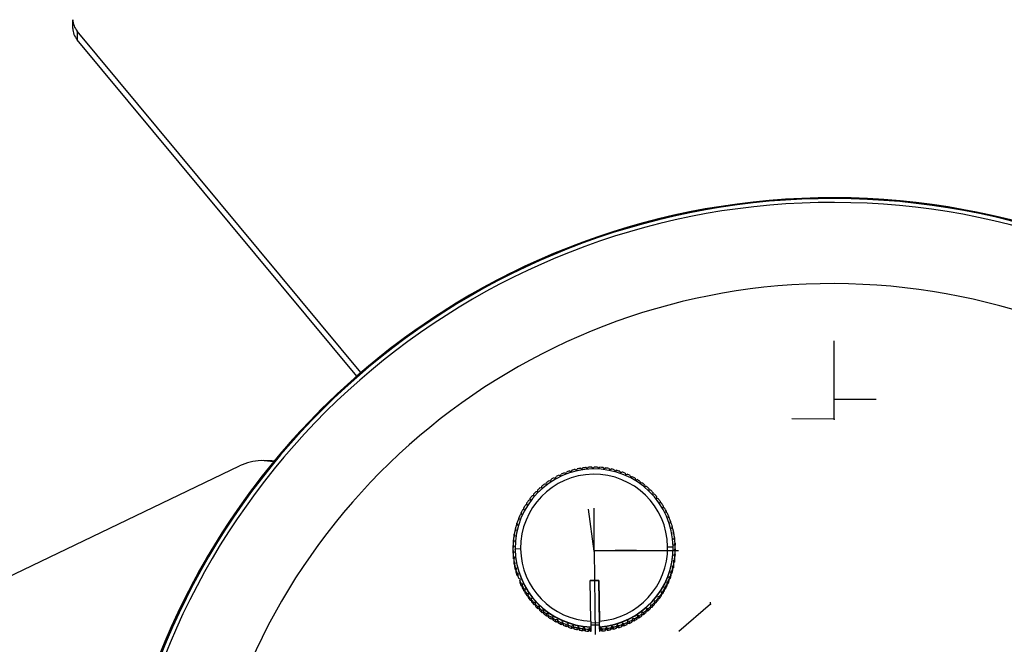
# Model space of a CAD drawing. Header units: millimetres. Extents: x -211 to 83, y -332 to 37.
# Tile 6 of 8: x -108 to -18, y -187 to -130. Entities that reach past the tile are written whole.
import ezdxf

# ---------------------------------------------------------------- set-up
doc = ezdxf.new("R2010")
doc.units = ezdxf.units.MM
doc.header["$PDSIZE"] = -1

msp = doc.modelspace()

# ---------------------------------------------------------------- linework, layer by layer
at = {"color": 7, "linetype": 'Continuous', "lineweight": 25}
for p, q in [((-103.075, -130.707), (-103.073, -129.911)), ((-102.674, -130.948), (-102.676, -131.744)), ((-76.612, -162.288), (-102.674, -130.948)), ((-76.998, -162.622), (-102.676, -131.744)), ((-132.468, -192.285), (-87.758, -170.854)), ((-84.652, -170.495), (-85.79, -170.373)), ((-84.802, -170.394), (-85.58, -170.374)), ((-84.802, -170.394), (-84.578, -170.405)), ((-58.423, -171.7), (-58.284, -171.751)), ((-58.284, -171.751), (-58.233, -171.613)), ((-57.947, -171.492), (-57.812, -171.553)), ((-57.812, -171.553), (-57.751, -171.418)), ((-57.457, -171.318), (-57.326, -171.388)), ((-57.326, -171.388), (-57.257, -171.258)), ((-56.956, -171.178), (-56.831, -171.257)), ((-56.831, -171.257), (-56.752, -171.132)), ((-56.446, -171.074), (-56.327, -171.161)), ((-56.327, -171.161), (-56.24, -171.042)), ((-55.931, -171.005), (-55.818, -171.101)), ((-55.818, -171.101), (-55.723, -170.988)), ((-55.412, -170.973), (-55.306, -171.076)), ((-55.306, -171.076), (-55.203, -170.97)), ((-54.892, -170.977), (-54.793, -171.087)), ((-54.793, -171.087), (-54.683, -170.988)), ((-54.373, -171.017), (-54.283, -171.134)), ((-54.283, -171.134), (-54.166, -171.043)), ((-53.859, -171.093), (-53.777, -171.216)), ((-53.777, -171.216), (-53.654, -171.134)), ((-53.351, -171.205), (-53.278, -171.333)), ((-53.278, -171.333), (-53.15, -171.26)), ((-52.852, -171.352), (-52.788, -171.485)), ((-52.788, -171.485), (-52.655, -171.42)), ((-52.365, -171.533), (-52.31, -171.67)), ((-52.31, -171.67), (-52.173, -171.615)), ((-51.892, -171.748), (-51.846, -171.889)), ((-59.75, -172.516), (-59.604, -172.537)), ((-59.604, -172.537), (-59.583, -172.391)), ((-59.327, -172.213), (-59.183, -172.245)), ((-59.183, -172.245), (-59.151, -172.1)), ((-58.884, -171.941), (-58.742, -171.982)), ((-58.742, -171.982), (-58.701, -171.84)), ((-51.846, -171.889), (-51.706, -171.843)), ((-51.434, -171.995), (-51.399, -172.139)), ((-51.399, -172.139), (-51.256, -172.104)), ((-50.995, -172.274), (-50.97, -172.42)), ((-50.97, -172.42), (-50.825, -172.394)), ((-50.577, -172.583), (-50.562, -172.73)), ((-60.878, -173.589), (-60.731, -173.579)), ((-60.741, -173.58), (-60.74, -173.432)), ((-60.731, -173.579), (-60.74, -173.432)), ((-60.527, -173.205), (-60.38, -173.206)), ((-60.38, -173.206), (-60.379, -173.058)), ((-60.151, -172.847), (-60.003, -172.858)), ((-60.003, -172.858), (-59.992, -172.711)), ((-50.562, -172.73), (-50.415, -172.715)), ((-50.181, -172.92), (-50.176, -173.067)), ((-50.176, -173.067), (-50.029, -173.063)), ((-49.809, -173.283), (-49.815, -173.431)), ((-49.815, -173.431), (-49.668, -173.437)), ((-49.809, -173.283), (-49.81, -173.431)), ((-61.495, -174.425), (-61.35, -174.395)), ((-61.35, -174.395), (-61.381, -174.251)), ((-61.381, -174.402), (-61.381, -174.251)), ((-61.201, -173.996), (-61.055, -173.977)), ((-61.055, -173.977), (-61.075, -173.83)), ((-61.075, -173.979), (-61.075, -173.83)), ((-49.464, -173.672), (-49.48, -173.819)), ((-49.48, -173.819), (-49.333, -173.835)), ((-49.464, -173.672), (-49.465, -173.821)), ((-49.147, -174.084), (-49.173, -174.23)), ((-49.173, -174.23), (-49.028, -174.256)), ((-49.147, -174.084), (-49.148, -174.234)), ((-61.99, -175.339), (-61.851, -175.289)), ((-61.851, -175.289), (-61.901, -175.15)), ((-61.901, -175.307), (-61.901, -175.15)), ((-61.758, -174.874), (-61.616, -174.833)), ((-61.657, -174.845), (-61.656, -174.691)), ((-61.616, -174.833), (-61.656, -174.691)), ((-48.86, -174.517), (-48.896, -174.661)), ((-48.896, -174.661), (-48.753, -174.697)), ((-48.86, -174.517), (-48.86, -174.67)), ((-48.603, -174.97), (-48.649, -175.11)), ((-48.649, -175.11), (-48.509, -175.156)), ((-48.603, -174.97), (-48.603, -175.125)), ((-62.352, -176.313), (-62.222, -176.244)), ((-62.291, -176.281), (-62.29, -176.114)), ((-62.222, -176.244), (-62.29, -176.114)), ((-62.188, -175.82), (-62.053, -175.76)), ((-62.113, -175.787), (-62.112, -175.625)), ((-62.053, -175.76), (-62.112, -175.625)), ((-48.378, -175.438), (-48.434, -175.575)), ((-48.434, -175.575), (-48.297, -175.631)), ((-48.378, -175.438), (-48.379, -175.598)), ((-48.187, -175.922), (-48.252, -176.054)), ((-48.252, -176.054), (-48.12, -176.12)), ((-48.187, -175.922), (-48.187, -176.086)), ((-62.543, -177.301), (-62.542, -177.122)), ((-62.456, -177.241), (-62.542, -177.122)), ((-62.482, -176.817), (-62.356, -176.739)), ((-62.356, -176.739), (-62.434, -176.613)), ((-62.434, -176.787), (-62.434, -176.613)), ((-48.03, -176.417), (-48.104, -176.545)), ((-48.104, -176.545), (-47.977, -176.619)), ((-48.03, -176.417), (-48.03, -176.588)), ((-47.908, -176.923), (-47.991, -177.045)), ((-47.991, -177.045), (-47.869, -177.128)), ((-47.908, -176.923), (-47.908, -177.101)), ((-62.634, -177.844), (-62.52, -177.75)), ((-62.52, -177.75), (-62.615, -177.636)), ((-62.615, -177.816), (-62.615, -177.636)), ((-62.615, -177.816), (-62.609, -177.824)), ((-62.576, -177.328), (-62.456, -177.241)), ((-47.821, -177.435), (-47.913, -177.551)), ((-47.913, -177.551), (-47.797, -177.643)), ((-47.771, -177.953), (-47.87, -178.062)), ((-47.87, -178.062), (-47.761, -178.161)), ((-47.826, -177.62), (-47.822, -177.615)), ((-47.821, -177.435), (-47.822, -177.615)), ((-47.771, -177.953), (-47.771, -178.132)), ((-62.656, -178.364), (-62.549, -178.262)), ((-62.656, -178.364), (-62.656, -178.543)), ((-62.652, -178.335), (-62.651, -178.155)), ((-62.652, -178.335), (-62.639, -178.348)), ((-62.542, -178.774), (-62.652, -178.675)), ((-62.652, -178.854), (-62.652, -178.675)), ((-62.652, -178.854), (-62.632, -178.873)), ((-62.549, -178.262), (-62.651, -178.155)), ((-62.642, -178.883), (-62.542, -178.774)), ((-62.642, -178.883), (-62.642, -179.063)), ((-62.456, -178.369), (-62.456, -178.399)), ((-61.955, -178.468), (-62.455, -178.486)), ((-62.455, -178.517), (-62.455, -178.486)), ((-48.457, -178.284), (-47.957, -178.289)), ((-47.956, -178.437), (-47.956, -178.407)), ((-47.778, -178.992), (-47.892, -179.086)), ((-47.756, -178.472), (-47.863, -178.575)), ((-47.863, -178.575), (-47.761, -178.681)), ((-47.781, -178.143), (-47.771, -178.132)), ((-47.778, -178.992), (-47.779, -179.171)), ((-47.773, -178.668), (-47.757, -178.652)), ((-47.761, -178.861), (-47.761, -178.681)), ((-47.756, -178.472), (-47.757, -178.652)), ((-62.5, -179.285), (-62.616, -179.193)), ((-62.616, -179.373), (-62.616, -179.193)), ((-62.616, -179.373), (-62.587, -179.396)), ((-62.591, -179.401), (-62.5, -179.285)), ((-62.591, -179.401), (-62.591, -179.58)), ((-62.544, -179.888), (-62.543, -179.708)), ((-62.544, -179.888), (-62.506, -179.914)), ((-62.421, -179.791), (-62.543, -179.708)), ((-62.504, -179.913), (-62.505, -180.093)), ((-62.504, -179.913), (-62.421, -179.791)), ((-47.836, -179.508), (-47.956, -179.595)), ((-47.956, -179.595), (-47.87, -179.715)), ((-47.892, -179.086), (-47.797, -179.2)), ((-47.871, -179.713), (-47.837, -179.688)), ((-47.87, -179.894), (-47.87, -179.715)), ((-47.836, -179.508), (-47.837, -179.688)), ((-47.803, -179.192), (-47.779, -179.171)), ((-47.798, -179.379), (-47.797, -179.2)), ((-62.308, -180.291), (-62.436, -180.217)), ((-62.436, -180.396), (-62.436, -180.217)), ((-62.436, -180.396), (-62.382, -180.429)), ((-62.382, -180.419), (-62.383, -180.598)), ((-62.382, -180.419), (-62.308, -180.291)), ((-62.293, -180.896), (-62.292, -180.717)), ((-62.16, -180.782), (-62.292, -180.717)), ((-62.225, -180.914), (-62.16, -180.782)), ((-48.06, -180.523), (-48.191, -180.592)), ((-48.191, -180.592), (-48.122, -180.723)), ((-48.122, -180.902), (-48.122, -180.723)), ((-48.06, -180.523), (-48.06, -180.703)), ((-47.93, -180.02), (-48.056, -180.097)), ((-48.056, -180.097), (-47.978, -180.223)), ((-47.979, -180.403), (-47.978, -180.223)), ((-47.978, -180.23), (-47.931, -180.199)), ((-47.93, -180.02), (-47.931, -180.199)), ((-62.293, -180.896), (-62.225, -180.931)), ((-61.978, -181.261), (-62.115, -181.205)), ((-62.034, -181.398), (-61.978, -181.261)), ((-62.034, -181.398), (-62.034, -181.577)), ((-61.904, -181.86), (-61.903, -181.68)), ((-61.763, -181.726), (-61.903, -181.68)), ((-61.809, -181.867), (-61.763, -181.726)), ((-55.565, -181.38), (-54.765, -181.37)), ((-54.765, -181.373), (-55.565, -181.384)), ((-55.514, -185.117), (-55.565, -181.38)), ((-54.765, -181.37), (-54.714, -185.106)), ((-54.765, -181.373), (-54.765, -181.37)), ((-54.712, -185.26), (-54.765, -181.373)), ((-48.422, -181.497), (-48.561, -181.547)), ((-48.561, -181.547), (-48.511, -181.686)), ((-48.512, -181.866), (-48.511, -181.686)), ((-48.422, -181.497), (-48.423, -181.677)), ((-48.224, -181.016), (-48.359, -181.076)), ((-48.359, -181.076), (-48.3, -181.211)), ((-48.3, -181.391), (-48.3, -181.211)), ((-48.224, -181.016), (-48.225, -181.196)), ((-61.809, -181.867), (-61.81, -182.046)), ((-61.516, -182.176), (-61.66, -182.139)), ((-61.66, -182.319), (-61.66, -182.139)), ((-61.553, -182.319), (-61.516, -182.176)), ((-61.553, -182.319), (-61.553, -182.498)), ((-61.385, -182.76), (-61.384, -182.58)), ((-61.239, -182.607), (-61.384, -182.58)), ((-61.265, -182.752), (-61.239, -182.607)), ((-48.917, -182.411), (-49.062, -182.441)), ((-49.062, -182.441), (-49.032, -182.586)), ((-49.032, -182.765), (-49.032, -182.586)), ((-48.917, -182.411), (-48.918, -182.59)), ((-48.654, -181.963), (-48.796, -182.003)), ((-48.796, -182.003), (-48.756, -182.145)), ((-48.756, -182.324), (-48.756, -182.145)), ((-48.654, -181.963), (-48.654, -182.142)), ((-61.265, -182.752), (-61.265, -182.931)), ((-60.932, -183.017), (-61.079, -183.001)), ((-61.079, -183.181), (-61.079, -183.001)), ((-60.948, -183.164), (-60.932, -183.017)), ((-60.948, -183.164), (-60.948, -183.343)), ((-60.597, -183.405), (-60.745, -183.399)), ((-60.745, -183.579), (-60.745, -183.399)), ((-60.603, -183.553), (-60.597, -183.405)), ((-49.534, -183.247), (-49.682, -183.257)), ((-49.682, -183.257), (-49.672, -183.404)), ((-49.672, -183.584), (-49.672, -183.404)), ((-49.534, -183.247), (-49.535, -183.427)), ((-49.211, -182.84), (-49.357, -182.86)), ((-49.357, -182.86), (-49.337, -183.006)), ((-49.338, -183.186), (-49.337, -183.006)), ((-49.211, -182.84), (-49.211, -183.019)), ((-60.603, -183.553), (-60.603, -183.732)), ((-60.236, -183.769), (-60.384, -183.774)), ((-60.384, -183.953), (-60.384, -183.774)), ((-60.231, -183.917), (-60.236, -183.769)), ((-60.236, -183.769), (-60.236, -183.951)), ((-60.231, -183.917), (-60.232, -184.096)), ((-59.998, -184.301), (-59.997, -184.122)), ((-59.85, -184.107), (-59.997, -184.122)), ((-59.85, -184.107), (-59.851, -184.289)), ((-59.835, -184.254), (-59.85, -184.107)), ((-59.835, -184.254), (-59.836, -184.433)), ((-59.442, -184.417), (-59.588, -184.442)), ((-59.588, -184.621), (-59.588, -184.442)), ((-59.442, -184.417), (-59.443, -184.599)), ((-59.417, -184.562), (-59.442, -184.417)), ((-50.809, -184.299), (-50.83, -184.446)), ((-50.83, -184.625), (-50.83, -184.446)), ((-50.662, -184.32), (-50.809, -184.299)), ((-50.809, -184.299), (-50.809, -184.481)), ((-50.662, -184.32), (-50.663, -184.5)), ((-50.409, -183.978), (-50.42, -184.126)), ((-50.42, -184.305), (-50.42, -184.126)), ((-50.262, -183.989), (-50.409, -183.978)), ((-50.409, -183.978), (-50.409, -184.16)), ((-50.262, -183.989), (-50.262, -184.169)), ((-50.034, -183.958), (-50.033, -183.778)), ((-49.885, -183.631), (-50.033, -183.63)), ((-50.033, -183.63), (-50.033, -183.778)), ((-50.033, -183.63), (-50.033, -183.812)), ((-49.885, -183.631), (-49.885, -183.81)), ((-59.417, -184.562), (-59.417, -184.742)), ((-59.013, -184.697), (-59.157, -184.733)), ((-59.157, -184.912), (-59.157, -184.733)), ((-59.013, -184.697), (-59.014, -184.88)), ((-58.978, -184.841), (-59.013, -184.697)), ((-58.978, -184.841), (-58.978, -185.021)), ((-58.707, -185.172), (-58.706, -184.993)), ((-58.566, -184.948), (-58.706, -184.993)), ((-58.521, -185.088), (-58.566, -184.948)), ((-58.566, -184.948), (-58.566, -185.13)), ((-58.521, -185.088), (-58.521, -185.268)), ((-58.24, -185.4), (-58.239, -185.221)), ((-58.102, -185.166), (-58.239, -185.221)), ((-58.047, -185.303), (-58.102, -185.166)), ((-58.102, -185.166), (-58.102, -185.348)), ((-58.047, -185.303), (-58.048, -185.483)), ((-55.514, -185.117), (-55.513, -185.254)), ((-55.513, -185.255), (-54.713, -185.244)), ((-55.513, -185.254), (-55.508, -185.63)), ((-54.712, -185.26), (-54.714, -185.106)), ((-54.714, -185.474), (-54.713, -185.244)), ((-54.713, -185.244), (-54.713, -185.26)), ((-54.708, -185.619), (-54.713, -185.26)), ((-54.713, -185.26), (-54.712, -185.26)), ((-52.6, -185.283), (-52.661, -185.418)), ((-52.6, -185.283), (-52.601, -185.465)), ((-52.466, -185.344), (-52.6, -185.283)), ((-52.466, -185.344), (-52.466, -185.524)), ((-52.128, -185.085), (-52.179, -185.223)), ((-52.179, -185.403), (-52.179, -185.223)), ((-51.989, -185.136), (-52.128, -185.085)), ((-52.128, -185.085), (-52.128, -185.267)), ((-51.989, -185.136), (-51.99, -185.316)), ((-51.712, -185.175), (-51.711, -184.996)), ((-51.67, -184.854), (-51.711, -184.996)), ((-51.67, -184.854), (-51.671, -185.036)), ((-51.528, -184.895), (-51.67, -184.854)), ((-51.528, -184.895), (-51.529, -185.075)), ((-51.23, -184.592), (-51.261, -184.736)), ((-51.261, -184.916), (-51.261, -184.736)), ((-51.085, -184.623), (-51.23, -184.592)), ((-51.23, -184.592), (-51.23, -184.774)), ((-51.085, -184.623), (-51.086, -184.803)), ((-57.758, -185.595), (-57.757, -185.416)), ((-57.624, -185.352), (-57.757, -185.416)), ((-57.624, -185.352), (-57.625, -185.534)), ((-57.56, -185.485), (-57.624, -185.352)), ((-57.56, -185.485), (-57.56, -185.664)), ((-57.134, -185.503), (-57.263, -185.577)), ((-57.263, -185.756), (-57.263, -185.577)), ((-57.134, -185.503), (-57.135, -185.685)), ((-57.061, -185.632), (-57.134, -185.503)), ((-57.061, -185.632), (-57.062, -185.811)), ((-56.759, -185.882), (-56.758, -185.703)), ((-56.635, -185.621), (-56.758, -185.703)), ((-56.635, -185.621), (-56.636, -185.803)), ((-56.553, -185.743), (-56.635, -185.621)), ((-56.553, -185.743), (-56.554, -185.923)), ((-56.247, -185.973), (-56.246, -185.793)), ((-56.129, -185.703), (-56.246, -185.793)), ((-56.129, -185.703), (-56.13, -185.885)), ((-56.039, -185.819), (-56.129, -185.703)), ((-56.039, -185.819), (-56.039, -185.999)), ((-55.619, -185.749), (-55.729, -185.848)), ((-55.729, -186.027), (-55.729, -185.848)), ((-55.52, -185.859), (-55.619, -185.749)), ((-55.619, -185.749), (-55.619, -185.931)), ((-55.52, -185.859), (-55.521, -186.039)), ((-55.521, -186.039), (-55.506, -186.04)), ((-55.52, -185.859), (-55.505, -185.86)), ((-54.714, -185.474), (-55.514, -185.485)), ((-55.508, -185.63), (-55.508, -185.66)), ((-55.508, -185.66), (-55.505, -185.86)), ((-55.506, -186.04), (-55.505, -185.86)), ((-54.713, -185.54), (-54.714, -185.474)), ((-54.713, -185.54), (-54.706, -186.029)), ((-54.708, -185.649), (-54.708, -185.619)), ((-54.706, -185.849), (-54.708, -185.649)), ((-54.706, -185.849), (-54.69, -185.848)), ((-54.706, -185.849), (-54.706, -186.029)), ((-54.706, -186.029), (-54.69, -186.028)), ((-54.594, -185.735), (-54.69, -185.848)), ((-54.69, -186.028), (-54.69, -185.848)), ((-54.594, -185.735), (-54.595, -185.917)), ((-54.481, -185.831), (-54.594, -185.735)), ((-54.481, -185.831), (-54.482, -186.01)), ((-54.173, -185.974), (-54.172, -185.794)), ((-54.085, -185.675), (-54.172, -185.794)), ((-54.085, -185.675), (-54.086, -185.857)), ((-53.966, -185.762), (-54.085, -185.675)), ((-53.966, -185.762), (-53.966, -185.942)), ((-53.661, -185.884), (-53.66, -185.704)), ((-53.581, -185.579), (-53.66, -185.704)), ((-53.581, -185.579), (-53.582, -185.761)), ((-53.456, -185.658), (-53.581, -185.579)), ((-53.456, -185.658), (-53.457, -185.837)), ((-53.086, -185.448), (-53.156, -185.578)), ((-53.156, -185.758), (-53.156, -185.578)), ((-52.956, -185.518), (-53.086, -185.448)), ((-53.086, -185.448), (-53.086, -185.63)), ((-52.956, -185.518), (-52.956, -185.698)), ((-52.661, -185.598), (-52.661, -185.418))]:
    msp.add_line(p, q, dxfattribs=at)
at = {"color": 7, "linetype": 'Continuous'}
for p, q in [((-33.168, -164.726), (-33.153, -159.385)), ((-33.173, -166.56), (-33.159, -161.219)), ((-33.168, -164.726), (-29.3, -164.736)), ((-33.173, -166.56), (-37.041, -166.549)), ((-55.207, -178.668), (-55.719, -174.835)), ((-55.207, -178.609), (-55.196, -174.743)), ((-55.207, -178.668), (-55.206, -178.487)), ((-55.207, -178.609), (-51.339, -178.557)), ((-55.207, -178.609), (-55.101, -186.342)), ((-55.207, -178.609), (-47.471, -178.631)), ((-44.506, -183.537), (-47.44, -186.057)), ((-44.506, -183.537), (-44.506, -183.356))]:
    msp.add_line(p, q, dxfattribs=at)
at = {"color": 7, "linetype": 'Continuous', "lineweight": 25}
for centre, radius, start, end in [((-101.458, -129.885), 1.615, 180.93737, 221.17038), ((-101.46, -130.681), 1.615, 180.93737, 221.17038), ((-33.3, -212.753), 66.503, 9.67585, 170.0123), ((-33.3, -212.694), 66.37, 9.64655, 170.04158), ((-33.31, -212.746), 66.491, 98.48931, 170.01728), ((-33.3, -212.684), 66, 9.70038, 169.98768), ((-33.291, -212.747), 66.493, 9.67158, 82.19355), ((-33.3, -212.635), 58.503, 11.05497, 168.63215), ((-85.668, -175.141), 4.769, 91.46953, 115.99286), ((-55.206, -178.389), 7.25, 0.79045, 180.76711), ((-55.206, -178.377), 6.75, 0.79045, 180.76711), ((-55.206, -178.421), 7.451, 115.57637, 117.96911), ((-55.206, -178.421), 7.451, 111.5771, 113.96978), ((-55.206, -178.422), 7.451, 107.57794, 109.97055), ((-55.206, -178.422), 7.452, 103.57887, 105.97143), ((-55.206, -178.422), 7.452, 99.57987, 101.97239), ((-55.206, -178.422), 7.452, 95.58092, 97.97341), ((-55.206, -178.422), 7.452, 91.582, 93.97448), ((-55.206, -178.422), 7.452, 87.58309, 89.97556), ((-55.206, -178.422), 7.452, 83.58416, 85.97665), ((-55.206, -178.422), 7.452, 79.58521, 81.97771), ((-55.206, -178.422), 7.452, 75.5862, 77.97874), ((-55.206, -178.422), 7.452, 71.58712, 73.9797), ((-55.206, -178.421), 7.451, 67.58794, 69.98059), ((-55.206, -178.421), 7.451, 63.58866, 65.98137), ((-55.207, -178.42), 7.45, 127.57492, 129.96791), ((-55.207, -178.42), 7.45, 123.57526, 125.96816), ((-55.207, -178.421), 7.45, 119.57575, 121.96857), ((-55.206, -178.421), 7.451, 59.58926, 61.98205), ((-55.205, -178.42), 7.45, 55.58973, 57.98259), ((-55.205, -178.42), 7.45, 51.59006, 53.98301), ((-55.208, -178.419), 7.448, 139.57477, 141.96803), ((-55.208, -178.419), 7.449, 135.57467, 137.96784), ((-55.207, -178.42), 7.449, 131.57472, 133.9678), ((-55.205, -178.42), 7.449, 47.59024, 49.98327), ((-55.205, -178.42), 7.449, 43.59027, 45.98339), ((-55.204, -178.419), 7.449, 39.59014, 41.98336), ((-55.209, -178.419), 7.448, 147.57543, 149.96885), ((-55.208, -178.419), 7.448, 143.57503, 145.96837), ((-55.204, -178.419), 7.448, 35.58987, 37.98318), ((-55.204, -178.419), 7.448, 31.58945, 33.98284), ((-55.209, -178.418), 7.447, 155.57662, 157.9702), ((-55.209, -178.418), 7.447, 151.57596, 153.96947), ((-55.203, -178.419), 7.447, 27.5889, 29.98237), ((-55.203, -178.418), 7.447, 23.58822, 25.98177), ((-55.21, -178.418), 7.447, 159.5774, 161.97104), ((-55.203, -178.418), 7.447, 19.58743, 21.98104), ((-55.203, -178.418), 7.446, 15.58654, 17.98021), ((-55.21, -178.418), 7.446, 167.57923, 169.97296), ((-55.21, -178.418), 7.446, 163.57827, 165.97196), ((-55.202, -178.418), 7.446, 11.58558, 13.97929), ((-55.202, -178.418), 7.446, 7.58455, 9.9783), ((-55.21, -178.418), 7.446, 175.58131, 177.97509), ((-55.21, -178.418), 7.446, 171.58025, 173.97401), ((-55.202, -178.418), 7.446, 3.58349, 5.97725), ((-55.211, -178.598), 7.446, 179.5824, 180.77929), ((-55.21, -178.418), 7.446, 179.5824, 181.97617), ((-55.211, -178.598), 7.446, 180.77929, 181.97617), ((-55.21, -178.418), 7.446, 183.58349, 185.97725), ((-55.207, -178.387), 7.249, 180.7866, 267.62016), ((-55.207, -178.417), 7.249, 180.7866, 267.62016), ((-55.207, -178.375), 6.749, 180.78655, 267.3898), ((-55.205, -178.375), 6.749, 274.16763, 0.7722), ((-55.205, -178.387), 7.249, 273.92898, 0.77216), ((-55.205, -178.417), 7.249, 273.92898, 0.77216), ((-55.203, -178.598), 7.446, 355.58131, 357.97509), ((-55.202, -178.418), 7.446, 355.58131, 357.97509), ((-55.202, -178.418), 7.446, 0.77929, 1.97617), ((-55.202, -178.418), 7.446, 359.5824, 0.77929), ((-55.211, -178.598), 7.446, 183.58349, 185.97725), ((-55.21, -178.418), 7.446, 187.58455, 189.9783), ((-55.21, -178.598), 7.446, 187.58455, 189.9783), ((-55.21, -178.418), 7.446, 191.58558, 193.97929), ((-55.203, -178.598), 7.446, 347.57923, 349.97296), ((-55.202, -178.418), 7.446, 347.57923, 349.97296), ((-55.203, -178.598), 7.446, 351.58025, 353.97401), ((-55.202, -178.418), 7.446, 351.58025, 353.97401), ((-55.21, -178.598), 7.446, 191.58558, 193.97929), ((-55.21, -178.598), 7.446, 195.58654, 197.98021), ((-55.21, -178.418), 7.446, 195.58654, 197.98021), ((-55.203, -178.418), 7.447, 339.5774, 341.97104), ((-55.202, -178.418), 7.446, 343.57827, 345.97196), ((-55.203, -178.598), 7.446, 343.57827, 345.97196), ((-55.209, -178.418), 7.447, 199.58743, 201.98104), ((-55.209, -178.418), 7.447, 203.58822, 205.98177), ((-55.21, -178.597), 7.447, 203.58822, 205.98177), ((-55.203, -178.418), 7.447, 331.57596, 333.96947), ((-55.203, -178.597), 7.447, 335.57662, 337.9702), ((-55.203, -178.418), 7.447, 335.57662, 337.9702), ((-55.203, -178.598), 7.447, 339.5774, 341.97104), ((-55.209, -178.597), 7.447, 207.5889, 209.98237), ((-55.209, -178.418), 7.447, 207.5889, 209.98237), ((-55.208, -178.417), 7.448, 211.58945, 213.98284), ((-55.209, -178.597), 7.448, 211.58945, 213.98284), ((-55.204, -178.417), 7.448, 323.57503, 325.96837), ((-55.204, -178.597), 7.448, 327.57543, 329.96885), ((-55.204, -178.418), 7.448, 327.57543, 329.96885), ((-55.204, -178.597), 7.447, 331.57596, 333.96947), ((-55.208, -178.417), 7.448, 215.58987, 217.98318), ((-55.209, -178.597), 7.448, 215.58987, 217.98318), ((-55.208, -178.417), 7.449, 219.59014, 221.98336), ((-55.208, -178.597), 7.449, 219.59014, 221.98336), ((-55.205, -178.417), 7.449, 315.57467, 317.96784), ((-55.205, -178.597), 7.448, 319.57477, 321.96803), ((-55.204, -178.417), 7.448, 319.57477, 321.96803), ((-55.204, -178.597), 7.448, 323.57503, 325.96837), ((-55.208, -178.417), 7.449, 223.59027, 225.98339), ((-55.208, -178.596), 7.449, 223.59027, 225.98339), ((-55.208, -178.596), 7.449, 227.59024, 229.98327), ((-55.207, -178.416), 7.449, 227.59024, 229.98327), ((-55.207, -178.596), 7.45, 231.59006, 233.98301), ((-55.207, -178.416), 7.45, 231.59006, 233.98301), ((-55.205, -178.416), 7.45, 303.57526, 305.96816), ((-55.206, -178.596), 7.45, 307.57492, 309.96791), ((-55.205, -178.416), 7.45, 307.57492, 309.96791), ((-55.205, -178.417), 7.449, 311.57472, 313.9678), ((-55.205, -178.596), 7.449, 311.57472, 313.9678), ((-55.205, -178.596), 7.449, 315.57467, 317.96784), ((-55.207, -178.416), 7.45, 235.58973, 237.98259), ((-55.207, -178.595), 7.45, 235.58973, 237.98259), ((-55.207, -178.415), 7.451, 239.58926, 241.98205), ((-55.207, -178.595), 7.451, 239.58926, 241.98205), ((-55.206, -178.415), 7.451, 243.58866, 245.98137), ((-55.207, -178.595), 7.451, 243.58866, 245.98137), ((-55.206, -178.415), 7.451, 247.58794, 249.98059), ((-55.206, -178.415), 7.451, 291.5771, 293.96978), ((-55.206, -178.595), 7.451, 295.57637, 297.96911), ((-55.206, -178.415), 7.451, 295.57637, 297.96911), ((-55.206, -178.595), 7.45, 299.57575, 301.96857), ((-55.206, -178.416), 7.45, 299.57575, 301.96857), ((-55.206, -178.595), 7.45, 303.57526, 305.96816), ((-55.207, -178.594), 7.451, 247.58794, 249.98059), ((-55.206, -178.415), 7.452, 251.58712, 253.9797), ((-55.207, -178.594), 7.452, 251.58712, 253.9797), ((-55.207, -178.594), 7.452, 255.5862, 257.97874), ((-55.206, -178.414), 7.452, 255.5862, 257.97874), ((-55.207, -178.594), 7.452, 259.58521, 261.97771), ((-55.206, -178.414), 7.452, 259.58521, 261.97771), ((-55.206, -178.414), 7.452, 263.58416, 265.97665), ((-55.207, -178.594), 7.452, 263.58416, 265.97665), ((-55.207, -178.594), 7.452, 275.58092, 277.97341), ((-55.206, -178.414), 7.452, 275.58092, 277.97341), ((-55.206, -178.414), 7.452, 279.57987, 281.97239), ((-55.207, -178.594), 7.452, 279.57987, 281.97239), ((-55.206, -178.594), 7.452, 283.57887, 285.97143), ((-55.206, -178.414), 7.452, 283.57887, 285.97143), ((-55.206, -178.415), 7.451, 287.57794, 289.97055), ((-55.206, -178.594), 7.451, 287.57794, 289.97055), ((-55.206, -178.595), 7.451, 291.5771, 293.96978)]:
    msp.add_arc(centre, radius, start, end, dxfattribs=at)
for points, knots in [([(-48.122, -180.736), (-48.12, -180.736), (-48.1, -180.724), (-48.079, -180.713), (-48.06, -180.703)], [0, 0, 0, 0, 0.064701, 1, 1, 1, 1]), ([(-48.512, -181.71), (-48.502, -181.707), (-48.473, -181.695), (-48.443, -181.684), (-48.423, -181.677)], [0, 0, 0, 0, 0.310148, 1, 1, 1, 1]), ([(-48.3, -181.231), (-48.295, -181.228), (-48.269, -181.217), (-48.244, -181.205), (-48.225, -181.196)], [0, 0, 0, 0, 0.209663, 1, 1, 1, 1]), ([(-61.904, -181.86), (-61.878, -181.869), (-61.846, -181.88), (-61.815, -181.891), (-61.809, -181.893)], [0, 0, 0, 0, 0.830713, 1, 1, 1, 1]), ([(-61.66, -182.319), (-61.633, -182.326), (-61.598, -182.336), (-61.562, -182.346), (-61.553, -182.348)], [0, 0, 0, 0, 0.746998, 1, 1, 1, 1]), ([(-49.032, -182.616), (-49.015, -182.612), (-48.977, -182.604), (-48.939, -182.595), (-48.918, -182.59)], [0, 0, 0, 0, 0.442309, 1, 1, 1, 1]), ([(-48.756, -182.173), (-48.743, -182.169), (-48.709, -182.159), (-48.675, -182.148), (-48.654, -182.142)], [0, 0, 0, 0, 0.38453, 1, 1, 1, 1]), ([(-61.385, -182.76), (-61.358, -182.765), (-61.318, -182.773), (-61.278, -182.781), (-61.265, -182.784)], [0, 0, 0, 0, 0.680758, 1, 1, 1, 1]), ([(-61.079, -183.181), (-61.052, -183.184), (-61.008, -183.19), (-60.964, -183.195), (-60.948, -183.197)], [0, 0, 0, 0, 0.626561, 1, 1, 1, 1]), ([(-49.672, -183.438), (-49.648, -183.436), (-49.602, -183.432), (-49.556, -183.428), (-49.535, -183.427)], [0, 0, 0, 0, 0.5275938, 1, 1, 1, 1]), ([(-49.337, -183.039), (-49.317, -183.035), (-49.275, -183.029), (-49.233, -183.023), (-49.211, -183.019)], [0, 0, 0, 0, 0.4888942, 1, 1, 1, 1]), ([(-60.745, -183.579), (-60.718, -183.581), (-60.668, -183.583), (-60.619, -183.586), (-60.597, -183.587)], [0, 0, 0, 0, 0.56, 1, 1, 1, 1]), ([(-60.384, -183.953), (-60.357, -183.953), (-60.307, -183.952), (-60.258, -183.951), (-60.236, -183.951)], [0, 0, 0, 0, 0.56, 1, 1, 1, 1]), ([(-60.236, -183.951), (-60.236, -183.978), (-60.234, -184.027), (-60.232, -184.075), (-60.232, -184.096)], [0, 0, 0, 0, 0.56, 1, 1, 1, 1]), ([(-59.998, -184.301), (-59.97, -184.299), (-59.921, -184.295), (-59.872, -184.291), (-59.851, -184.289)], [0, 0, 0, 0, 0.56, 1, 1, 1, 1]), ([(-59.851, -184.289), (-59.848, -184.316), (-59.843, -184.364), (-59.838, -184.412), (-59.836, -184.433)], [0, 0, 0, 0, 0.56, 1, 1, 1, 1]), ([(-50.42, -184.305), (-50.418, -184.278), (-50.415, -184.23), (-50.411, -184.182), (-50.409, -184.16)], [0, 0, 0, 0, 0.56, 1, 1, 1, 1]), ([(-50.409, -184.16), (-50.382, -184.162), (-50.333, -184.165), (-50.284, -184.168), (-50.262, -184.169)], [0, 0, 0, 0, 0.56, 1, 1, 1, 1]), ([(-50.034, -183.958), (-50.034, -183.93), (-50.033, -183.882), (-50.033, -183.834), (-50.033, -183.812)], [0, 0, 0, 0, 0.56, 1, 1, 1, 1]), ([(-50.033, -183.812), (-50.005, -183.812), (-49.956, -183.811), (-49.907, -183.811), (-49.885, -183.81)], [0, 0, 0, 0, 0.56, 1, 1, 1, 1]), ([(-59.588, -184.621), (-59.561, -184.617), (-59.513, -184.61), (-59.464, -184.602), (-59.443, -184.599)], [0, 0, 0, 0, 0.56, 1, 1, 1, 1]), ([(-59.443, -184.599), (-59.438, -184.626), (-59.429, -184.673), (-59.421, -184.721), (-59.417, -184.742)], [0, 0, 0, 0, 0.56, 1, 1, 1, 1]), ([(-59.157, -184.912), (-59.13, -184.906), (-59.083, -184.895), (-59.035, -184.884), (-59.014, -184.88)], [0, 0, 0, 0, 0.56, 1, 1, 1, 1]), ([(-59.014, -184.88), (-59.007, -184.906), (-58.995, -184.953), (-58.984, -185), (-58.978, -185.021)], [0, 0, 0, 0, 0.56, 1, 1, 1, 1]), ([(-58.707, -185.172), (-58.681, -185.164), (-58.634, -185.15), (-58.587, -185.136), (-58.566, -185.13)], [0, 0, 0, 0, 0.56, 1, 1, 1, 1]), ([(-58.566, -185.13), (-58.558, -185.156), (-58.543, -185.202), (-58.528, -185.248), (-58.521, -185.268)], [0, 0, 0, 0, 0.56, 1, 1, 1, 1]), ([(-58.24, -185.4), (-58.214, -185.391), (-58.168, -185.373), (-58.123, -185.356), (-58.102, -185.348)], [0, 0, 0, 0, 0.56, 1, 1, 1, 1]), ([(-58.102, -185.348), (-58.092, -185.373), (-58.074, -185.418), (-58.056, -185.463), (-58.048, -185.483)], [0, 0, 0, 0, 0.56, 1, 1, 1, 1]), ([(-52.179, -185.403), (-52.17, -185.378), (-52.153, -185.332), (-52.136, -185.287), (-52.128, -185.267)], [0, 0, 0, 0, 0.56, 1, 1, 1, 1]), ([(-52.128, -185.267), (-52.102, -185.276), (-52.056, -185.292), (-52.01, -185.308), (-51.99, -185.316)], [0, 0, 0, 0, 0.56, 1, 1, 1, 1]), ([(-51.712, -185.175), (-51.704, -185.149), (-51.69, -185.103), (-51.677, -185.056), (-51.671, -185.036)], [0, 0, 0, 0, 0.56, 1, 1, 1, 1]), ([(-51.671, -185.036), (-51.644, -185.043), (-51.597, -185.056), (-51.549, -185.069), (-51.529, -185.075)], [0, 0, 0, 0, 0.56, 1, 1, 1, 1]), ([(-51.261, -184.916), (-51.256, -184.889), (-51.245, -184.842), (-51.235, -184.795), (-51.23, -184.774)], [0, 0, 0, 0, 0.56, 1, 1, 1, 1]), ([(-51.23, -184.774), (-51.203, -184.779), (-51.155, -184.789), (-51.107, -184.798), (-51.086, -184.803)], [0, 0, 0, 0, 0.56, 1, 1, 1, 1]), ([(-50.83, -184.625), (-50.826, -184.598), (-50.819, -184.551), (-50.812, -184.503), (-50.809, -184.481)], [0, 0, 0, 0, 0.56, 1, 1, 1, 1]), ([(-50.809, -184.481), (-50.782, -184.485), (-50.733, -184.491), (-50.684, -184.497), (-50.663, -184.5)], [0, 0, 0, 0, 0.56, 1, 1, 1, 1]), ([(-57.758, -185.595), (-57.733, -185.584), (-57.689, -185.563), (-57.644, -185.543), (-57.625, -185.534)], [0, 0, 0, 0, 0.56, 1, 1, 1, 1]), ([(-57.625, -185.534), (-57.613, -185.558), (-57.591, -185.602), (-57.57, -185.645), (-57.56, -185.664)], [0, 0, 0, 0, 0.56, 1, 1, 1, 1]), ([(-57.263, -185.756), (-57.239, -185.743), (-57.197, -185.719), (-57.154, -185.696), (-57.135, -185.685)], [0, 0, 0, 0, 0.56, 1, 1, 1, 1]), ([(-57.135, -185.685), (-57.121, -185.709), (-57.097, -185.751), (-57.072, -185.793), (-57.062, -185.811)], [0, 0, 0, 0, 0.56, 1, 1, 1, 1]), ([(-56.759, -185.882), (-56.736, -185.867), (-56.695, -185.841), (-56.654, -185.814), (-56.636, -185.803)], [0, 0, 0, 0, 0.56, 1, 1, 1, 1]), ([(-56.636, -185.803), (-56.62, -185.825), (-56.593, -185.865), (-56.566, -185.905), (-56.554, -185.923)], [0, 0, 0, 0, 0.56, 1, 1, 1, 1]), ([(-56.247, -185.973), (-56.225, -185.956), (-56.186, -185.927), (-56.147, -185.898), (-56.13, -185.885)], [0, 0, 0, 0, 0.56, 1, 1, 1, 1]), ([(-56.13, -185.885), (-56.113, -185.906), (-56.083, -185.944), (-56.053, -185.982), (-56.039, -185.999)], [0, 0, 0, 0, 0.56, 1, 1, 1, 1]), ([(-55.729, -186.027), (-55.709, -186.009), (-55.672, -185.978), (-55.635, -185.945), (-55.619, -185.931)], [0, 0, 0, 0, 0.56, 1, 1, 1, 1]), ([(-55.619, -185.931), (-55.601, -185.952), (-55.568, -185.987), (-55.535, -186.023), (-55.521, -186.039)], [0, 0, 0, 0, 0.56, 1, 1, 1, 1]), ([(-54.69, -186.028), (-54.672, -186.007), (-54.641, -185.971), (-54.609, -185.934), (-54.595, -185.917)], [0, 0, 0, 0, 0.56, 1, 1, 1, 1]), ([(-54.595, -185.917), (-54.574, -185.935), (-54.536, -185.966), (-54.498, -185.997), (-54.482, -186.01)], [0, 0, 0, 0, 0.56, 1, 1, 1, 1]), ([(-54.173, -185.974), (-54.157, -185.952), (-54.128, -185.913), (-54.098, -185.874), (-54.086, -185.857)], [0, 0, 0, 0, 0.56, 1, 1, 1, 1]), ([(-54.086, -185.857), (-54.063, -185.873), (-54.023, -185.901), (-53.984, -185.929), (-53.966, -185.942)], [0, 0, 0, 0, 0.56, 1, 1, 1, 1]), ([(-53.661, -185.884), (-53.646, -185.861), (-53.62, -185.82), (-53.594, -185.779), (-53.582, -185.761)], [0, 0, 0, 0, 0.56, 1, 1, 1, 1]), ([(-53.582, -185.761), (-53.559, -185.775), (-53.517, -185.801), (-53.475, -185.826), (-53.457, -185.837)], [0, 0, 0, 0, 0.56, 1, 1, 1, 1]), ([(-53.156, -185.758), (-53.143, -185.734), (-53.12, -185.692), (-53.097, -185.649), (-53.086, -185.63)], [0, 0, 0, 0, 0.56, 1, 1, 1, 1]), ([(-53.086, -185.63), (-53.062, -185.643), (-53.018, -185.665), (-52.975, -185.688), (-52.956, -185.698)], [0, 0, 0, 0, 0.56, 1, 1, 1, 1]), ([(-52.661, -185.598), (-52.65, -185.573), (-52.63, -185.529), (-52.61, -185.485), (-52.601, -185.465)], [0, 0, 0, 0, 0.56, 1, 1, 1, 1]), ([(-52.601, -185.465), (-52.576, -185.476), (-52.531, -185.496), (-52.486, -185.515), (-52.466, -185.524)], [0, 0, 0, 0, 0.56, 1, 1, 1, 1])]:
    msp.add_open_spline(points, degree=3, knots=knots, dxfattribs=at)
at = {"color": 7, "linetype": 'Continuous'}
for p in [(-33.168, -164.726), (-33.173, -166.56), (-55.207, -178.609), (-55.207, -178.609), (-55.207, -178.668), (-44.506, -183.537)]:
    msp.add_point(p, dxfattribs=at)

doc.saveas('drawing.dxf')
